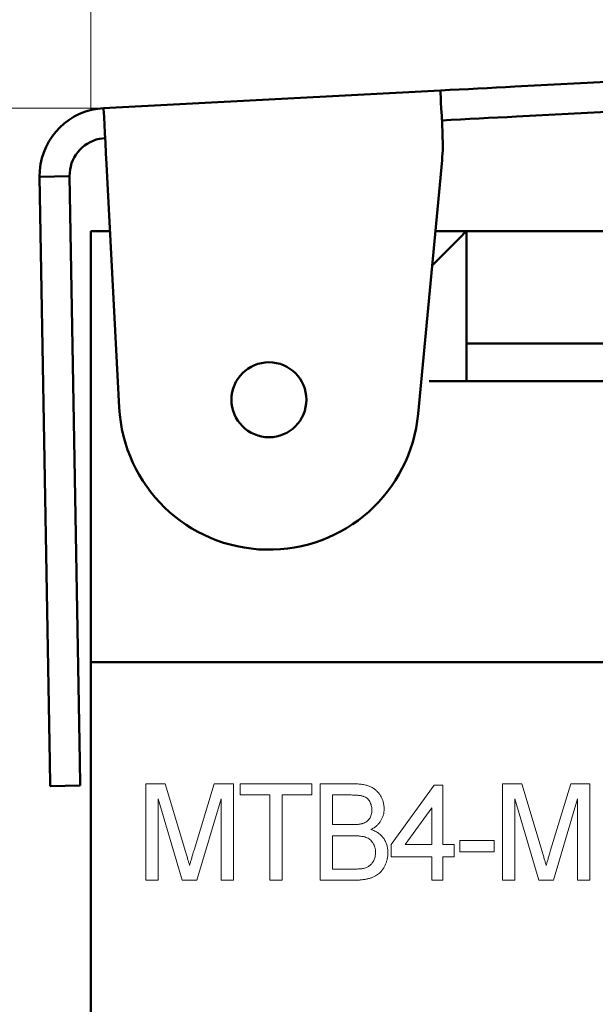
# Model space of a CAD drawing. Header units: millimetres. Extents: x 2171 to 2591, y 1134 to 1431.
# Tile 5 of 18: x 2282 to 2297, y 1341 to 1367. Entities that reach past the tile are written whole.
import ezdxf

# ---------------------------------------------------------------- set-up
doc = ezdxf.new("R2010")
doc.units = ezdxf.units.MM
doc.linetypes.add('ACAD_ISO12W100', pattern=[21, 12, -3, 0, -3, 0, -3])
for name, color, linetype, lineweight in [('main', 5, 'Continuous', 50), ('size', 7, 'Continuous', 20), ('text', 7, 'Continuous', 20)]:
    doc.layers.add(name, color=color, linetype=linetype, lineweight=lineweight)
doc.styles.add('GOST', font='GOST.shx', dxfattribs={"width": 0.8, "oblique": 15})
doc.dimstyles.new('GOST', dxfattribs={"dimscale": 0, "dimtxt": 3.5, "dimasz": 4, "dimexe": 1.25, "dimexo": 0, "dimtad": 1, "dimdec": 1, "dimrnd": 0.5, "dimtxsty": 'GOST', "dimcen": 5, "dimclrd": 256, "dimclre": 256, "dimclrt": 256, "dimadec": 1, "dimazin": 2, "dimtfac": 1, "dimtdec": 4, "dimtmove": 0, "dimatfit": 3, "dimfxl": 0, "dimtolj": 1, "dimtzin": 0, "dimlwd": -1, "dimlwe": -1, "dimarcsym": 0})

# ---------------------------------------------------------------- blocks, each defined once
blk = doc.blocks.new('*D226')
at = {"layer": 'Defpoints', "color": 0}
for p in [(2327.82, 1375.211), (2266.079, 1318.14), (2283.973, 1318.14)]:
    blk.add_point(p, dxfattribs=at)
at = {"layer": 'size', "ltscale": 5}
for p, q in [((2327.82, 1375.211), (2264.829, 1375.211)), ((2266.079, 1371.211), (2266.079, 1322.14)), ((2283.973, 1318.14), (2264.829, 1318.14))]:
    blk.add_line(p, q, dxfattribs=at)
at = {"layer": 'size'}
for points in [[(2266.746, 1371.211), (2265.412, 1371.211), (2266.079, 1375.211)], [(2265.412, 1322.14), (2266.746, 1322.14), (2266.079, 1318.14)]]:
    blk.add_solid(points, dxfattribs=at)
at = {"layer": 'size', "linetype": 'ByBlock', "insert": (2263.704, 1346.676), "char_height": 3.5, "attachment_point": 5, "rotation": 90, "style": 'GOST'}
blk.add_mtext('\\A1;57max', dxfattribs=at)
blk = doc.blocks.new('*D227')
at = {"layer": 'Defpoints', "color": 0}
for p in [(2327.82, 1389.184), (2327.82, 1375.211), (2283.973, 1364.67)]:
    blk.add_point(p, dxfattribs=at)
at = {"layer": 'size', "ltscale": 5}
for p, q in [((2283.973, 1364.67), (2283.973, 1390.434)), ((2327.82, 1375.211), (2327.82, 1390.434)), ((2287.973, 1389.184), (2323.82, 1389.184))]:
    blk.add_line(p, q, dxfattribs=at)
at = {"layer": 'size'}
for points in [[(2287.973, 1389.85), (2287.973, 1388.517), (2283.973, 1389.184)], [(2323.82, 1388.517), (2323.82, 1389.85), (2327.82, 1389.184)]]:
    blk.add_solid(points, dxfattribs=at)
at = {"layer": 'size', "linetype": 'ByBlock', "insert": (2305.897, 1391.559), "char_height": 3.5, "attachment_point": 5, "style": 'GOST'}
blk.add_mtext('\\A1;44', dxfattribs=at)
blk = doc.blocks.new('*D229')
at = {"layer": 'Defpoints', "color": 0}
for p in [(2284.31, 1364.72), (2274.079, 1318.14), (2283.973, 1318.14)]:
    blk.add_point(p, dxfattribs=at)
at = {"layer": 'size'}
for p, q in [((2284.31, 1364.72), (2272.829, 1364.72)), ((2274.079, 1360.72), (2274.079, 1322.14)), ((2283.973, 1318.14), (2272.829, 1318.14))]:
    blk.add_line(p, q, dxfattribs=at)
for points in [[(2274.746, 1360.72), (2273.412, 1360.72), (2274.079, 1364.72)], [(2273.412, 1322.14), (2274.746, 1322.14), (2274.079, 1318.14)]]:
    blk.add_solid(points, dxfattribs=at)
at = {"layer": 'size', "linetype": 'ByBlock', "insert": (2271.442, 1341.43), "char_height": 3.5, "attachment_point": 5, "rotation": 90, "style": 'GOST'}
blk.add_mtext('\\A1;46,5', dxfattribs=at)

msp = doc.modelspace()

# ---------------------------------------------------------------- linework, layer by layer
at = {"layer": 'main'}
for p, q in [((2295.286, 1365.295), (2321.268, 1366.657)), ((2295.328, 1364.496), (2321.31, 1365.858)), ((2284.31, 1364.72), (2293.297, 1365.191)), ((2284.15, 1364.704), (2284.31, 1364.72)), ((2293.363, 1363.692), (2293.357, 1364.058)), ((2284.352, 1363.921), (2284.199, 1363.901)), ((2293.342, 1363.328), (2292.705, 1356.565)), ((2284.728, 1356.731), (2284.388, 1363.222)), ((2283.404, 1362.905), (2282.604, 1362.891)), ((2282.877, 1347.283), (2282.604, 1362.891)), ((2283.677, 1347.297), (2283.404, 1362.905)), ((2283.973, 1361.44), (2284.482, 1361.44)), ((2283.973, 1360.44), (2283.973, 1361.44)), ((2293.164, 1361.44), (2293.996, 1361.44)), ((2293.996, 1357.44), (2293.996, 1361.44)), ((2293.996, 1361.44), (2304.95, 1361.44)), ((2283.973, 1349.94), (2283.973, 1360.44)), ((2293.996, 1358.44), (2304.95, 1358.44)), ((2298.58, 1357.44), (2292.996, 1357.44)), ((2338.473, 1349.94), (2283.973, 1349.94)), ((2283.973, 1348.94), (2283.973, 1349.94)), ((2283.973, 1328.94), (2283.973, 1348.94)), ((2283.688, 1346.645), (2282.888, 1346.632))]:
    msp.add_line(p, q, dxfattribs=at)
at = {"layer": 'main', "flags": 128}
for points in [[(2293.297, 1365.191), (2293.547, 1365.204), (2293.796, 1365.217), (2294.045, 1365.23), (2294.294, 1365.243), (2294.542, 1365.256), (2294.791, 1365.269), (2295.038, 1365.282), (2295.286, 1365.295)], [(2293.297, 1365.191), (2293.298, 1365.17), (2293.302, 1365.109), (2293.307, 1365.01), (2293.314, 1364.874), (2293.323, 1364.706), (2293.333, 1364.511), (2293.344, 1364.293), (2293.357, 1364.058)], [(2284.388, 1363.222), (2284.373, 1363.514), (2284.358, 1363.795), (2284.345, 1364.054), (2284.333, 1364.281), (2284.323, 1364.467), (2284.316, 1364.606), (2284.311, 1364.691), (2284.31, 1364.72)], [(2295.328, 1364.496), (2295.08, 1364.483), (2294.833, 1364.47), (2294.584, 1364.457), (2294.336, 1364.444), (2294.087, 1364.431), (2293.838, 1364.418), (2293.589, 1364.405), (2293.339, 1364.392)], [(2293.996, 1361.44), (2293.981, 1361.425), (2293.936, 1361.38), (2293.862, 1361.306), (2293.762, 1361.206), (2293.639, 1361.083), (2293.496, 1360.94), (2293.338, 1360.782), (2293.17, 1360.614), (2293.078, 1360.521)], [(2282.877, 1347.283), (2282.879, 1347.154), (2282.881, 1347.03), (2282.883, 1346.918), (2282.885, 1346.82), (2282.886, 1346.74), (2282.887, 1346.68), (2282.888, 1346.644), (2282.888, 1346.632)], [(2283.677, 1347.297), (2283.679, 1347.168), (2283.681, 1347.044), (2283.683, 1346.932), (2283.685, 1346.834), (2283.686, 1346.754), (2283.687, 1346.694), (2283.688, 1346.658), (2283.688, 1346.645)]]:
    msp.add_lwpolyline(points, dxfattribs=at)
at = {"layer": 'main'}
msp.add_circle((2288.723, 1356.94), 1, dxfattribs=at)
for centre, radius, start, end in [((2284.404, 1362.922), 1.8, 98.112, 181), ((2284.404, 1362.922), 1, 101.8073, 181), ((2288.364, 1363.797), 5, 354.6254, 358.8015), ((2288.723, 1356.94), 4, 183, 354.6254)]:
    msp.add_arc(centre, radius, start, end, dxfattribs=at)
at = {"layer": 'text'}
for p, q in [((2285.437, 1344.124), (2285.437, 1346.692)), ((2285.437, 1346.692), (2285.957, 1346.692)), ((2285.957, 1346.692), (2286.497, 1344.89)), ((2286.724, 1344.921), (2287.259, 1346.692)), ((2287.259, 1346.692), (2287.775, 1346.692)), ((2287.775, 1346.692), (2287.775, 1344.124)), ((2287.959, 1346.396), (2287.959, 1346.692)), ((2287.959, 1346.692), (2289.869, 1346.692)), ((2289.869, 1346.692), (2289.869, 1346.396)), ((2290.086, 1344.124), (2290.086, 1346.692)), ((2290.086, 1346.692), (2290.995, 1346.692)), ((2291.983, 1345.079), (2293.135, 1346.659)), ((2293.135, 1346.659), (2293.366, 1346.659)), ((2293.366, 1346.659), (2293.366, 1345.079)), ((2294.953, 1344.124), (2294.953, 1346.692)), ((2294.953, 1346.692), (2295.473, 1346.692)), ((2295.473, 1346.692), (2296.012, 1344.89)), ((2296.24, 1344.921), (2296.775, 1346.692)), ((2296.775, 1346.692), (2297.29, 1346.692)), ((2297.29, 1346.692), (2297.29, 1344.124)), ((2286.406, 1344.124), (2285.766, 1346.297)), ((2285.766, 1346.297), (2285.766, 1344.124)), ((2287.445, 1346.297), (2286.801, 1344.124)), ((2287.445, 1344.124), (2287.445, 1346.297)), ((2288.749, 1346.396), (2287.959, 1346.396)), ((2288.749, 1344.124), (2288.749, 1346.396)), ((2289.869, 1346.396), (2289.078, 1346.396)), ((2289.078, 1346.396), (2289.078, 1344.124)), ((2290.89, 1346.396), (2290.415, 1346.396)), ((2290.415, 1346.396), (2290.415, 1345.606)), ((2295.922, 1344.124), (2295.282, 1346.297)), ((2295.282, 1346.297), (2295.282, 1344.124)), ((2296.961, 1346.297), (2296.317, 1344.124)), ((2296.961, 1344.124), (2296.961, 1346.297)), ((2293.069, 1346.055), (2292.357, 1345.079)), ((2293.069, 1345.079), (2293.069, 1346.055)), ((2290.415, 1345.606), (2290.928, 1345.606)), ((2290.964, 1345.309), (2290.415, 1345.309)), ((2290.415, 1345.309), (2290.415, 1344.42)), ((2293.813, 1344.881), (2293.813, 1345.178)), ((2293.813, 1345.178), (2294.735, 1345.178)), ((2294.735, 1345.178), (2294.735, 1344.881)), ((2291.983, 1344.75), (2291.983, 1345.079)), ((2292.357, 1345.079), (2293.069, 1345.079)), ((2293.366, 1345.079), (2293.662, 1345.079)), ((2293.662, 1345.079), (2293.662, 1344.75)), ((2294.735, 1344.881), (2293.813, 1344.881)), ((2293.069, 1344.75), (2291.983, 1344.75)), ((2293.069, 1344.124), (2293.069, 1344.75)), ((2293.662, 1344.75), (2293.366, 1344.75)), ((2293.366, 1344.75), (2293.366, 1344.124)), ((2290.415, 1344.42), (2291.006, 1344.42)), ((2285.766, 1344.124), (2285.437, 1344.124)), ((2286.801, 1344.124), (2286.406, 1344.124)), ((2287.775, 1344.124), (2287.445, 1344.124)), ((2289.078, 1344.124), (2288.749, 1344.124)), ((2291, 1344.124), (2290.086, 1344.124)), ((2293.366, 1344.124), (2293.069, 1344.124)), ((2295.282, 1344.124), (2294.953, 1344.124)), ((2296.317, 1344.124), (2295.922, 1344.124)), ((2297.29, 1344.124), (2296.961, 1344.124))]:
    msp.add_line(p, q, dxfattribs=at)
for points, knots in [([(2290.995, 1346.692), (2291.018, 1346.692), (2291.062, 1346.692), (2291.126, 1346.688), (2291.187, 1346.681), (2291.244, 1346.674), (2291.298, 1346.662), (2291.349, 1346.648), (2291.396, 1346.632), (2291.454, 1346.608), (2291.521, 1346.571), (2291.591, 1346.514), (2291.654, 1346.448), (2291.705, 1346.371), (2291.746, 1346.289), (2291.776, 1346.203), (2291.794, 1346.115), (2291.797, 1346.056), (2291.798, 1346.027)], [0, 0, 0, 0, 0.057153, 0.111794, 0.163536, 0.21289, 0.259689, 0.304033, 0.345971, 0.38624, 0.463779, 0.539539, 0.61578, 0.694666, 0.773288, 0.849584, 0.924785, 1, 1, 1, 1]), ([(2291.469, 1345.995), (2291.468, 1346.016), (2291.467, 1346.057), (2291.457, 1346.117), (2291.438, 1346.172), (2291.414, 1346.224), (2291.383, 1346.27), (2291.345, 1346.309), (2291.3, 1346.339), (2291.258, 1346.357), (2291.22, 1346.369), (2291.187, 1346.376), (2291.149, 1346.382), (2291.106, 1346.387), (2291.059, 1346.391), (2291.007, 1346.394), (2290.95, 1346.396), (2290.91, 1346.396), (2290.89, 1346.396)], [0, 0, 0, 0, 0.077453, 0.150837, 0.221613, 0.291349, 0.359183, 0.424532, 0.488707, 0.555413, 0.592206, 0.633393, 0.680523, 0.733081, 0.791138, 0.855375, 0.924555, 1, 1, 1, 1]), ([(2291.228, 1345.636), (2291.247, 1345.643), (2291.283, 1345.657), (2291.333, 1345.686), (2291.375, 1345.723), (2291.41, 1345.766), (2291.437, 1345.815), (2291.456, 1345.87), (2291.467, 1345.93), (2291.468, 1345.973), (2291.469, 1345.995)], [0, 0, 0, 0, 0.129655, 0.251855, 0.36994, 0.486045, 0.604535, 0.728373, 0.858603, 1, 1, 1, 1]), ([(2291.798, 1346.027), (2291.797, 1345.999), (2291.795, 1345.944), (2291.779, 1345.864), (2291.75, 1345.786), (2291.712, 1345.71), (2291.663, 1345.64), (2291.602, 1345.576), (2291.529, 1345.52), (2291.474, 1345.49), (2291.446, 1345.474)], [0, 0, 0, 0, 0.119474, 0.237228, 0.356693, 0.478628, 0.60264, 0.728564, 0.86074, 1, 1, 1, 1]), ([(2290.928, 1345.606), (2290.945, 1345.606), (2290.977, 1345.606), (2291.024, 1345.608), (2291.067, 1345.609), (2291.106, 1345.613), (2291.142, 1345.617), (2291.174, 1345.622), (2291.202, 1345.628), (2291.219, 1345.634), (2291.228, 1345.636)], [0, 0, 0, 0, 0.166945, 0.322042, 0.463591, 0.595297, 0.713621, 0.820599, 0.914828, 1, 1, 1, 1]), ([(2291.446, 1345.474), (2291.464, 1345.468), (2291.499, 1345.456), (2291.548, 1345.435), (2291.595, 1345.411), (2291.638, 1345.384), (2291.679, 1345.353), (2291.716, 1345.32), (2291.75, 1345.283), (2291.781, 1345.244), (2291.808, 1345.202), (2291.832, 1345.159), (2291.852, 1345.114), (2291.869, 1345.066), (2291.881, 1345.017), (2291.891, 1344.966), (2291.896, 1344.914), (2291.897, 1344.878), (2291.897, 1344.86)], [0, 0, 0, 0, 0.067791, 0.133791, 0.197424, 0.259673, 0.320967, 0.381759, 0.442513, 0.503199, 0.563865, 0.623887, 0.684213, 0.744668, 0.806841, 0.869287, 0.93352, 1, 1, 1, 1]), ([(2291.568, 1344.865), (2291.567, 1344.888), (2291.566, 1344.934), (2291.552, 1345), (2291.531, 1345.061), (2291.501, 1345.116), (2291.464, 1345.166), (2291.42, 1345.208), (2291.368, 1345.242), (2291.309, 1345.269), (2291.241, 1345.287), (2291.16, 1345.3), (2291.067, 1345.308), (2291, 1345.309), (2290.964, 1345.309)], [0, 0, 0, 0, 0.08149, 0.158913, 0.23307, 0.306397, 0.378176, 0.448842, 0.519183, 0.592004, 0.672852, 0.766861, 0.876146, 1, 1, 1, 1]), ([(2286.497, 1344.89), (2286.503, 1344.87), (2286.514, 1344.83), (2286.531, 1344.773), (2286.546, 1344.72), (2286.561, 1344.671), (2286.574, 1344.626), (2286.586, 1344.585), (2286.596, 1344.548), (2286.603, 1344.524), (2286.606, 1344.513)], [0, 0, 0, 0, 0.162557, 0.314317, 0.454909, 0.584703, 0.704592, 0.813681, 0.911611, 1, 1, 1, 1]), ([(2286.606, 1344.513), (2286.609, 1344.525), (2286.616, 1344.551), (2286.627, 1344.592), (2286.64, 1344.637), (2286.655, 1344.686), (2286.67, 1344.739), (2286.687, 1344.796), (2286.705, 1344.857), (2286.718, 1344.899), (2286.724, 1344.921)], [0, 0, 0, 0, 0.089304, 0.189754, 0.299346, 0.419253, 0.549135, 0.689334, 0.839508, 1, 1, 1, 1]), ([(2296.012, 1344.89), (2296.018, 1344.87), (2296.03, 1344.83), (2296.047, 1344.773), (2296.062, 1344.72), (2296.077, 1344.671), (2296.09, 1344.626), (2296.102, 1344.585), (2296.112, 1344.548), (2296.118, 1344.524), (2296.122, 1344.513)], [0, 0, 0, 0, 0.162557, 0.314317, 0.454909, 0.584703, 0.704592, 0.813681, 0.911611, 1, 1, 1, 1]), ([(2296.122, 1344.513), (2296.125, 1344.525), (2296.132, 1344.551), (2296.143, 1344.592), (2296.156, 1344.637), (2296.171, 1344.686), (2296.186, 1344.739), (2296.203, 1344.796), (2296.221, 1344.857), (2296.234, 1344.899), (2296.24, 1344.921)], [0, 0, 0, 0, 0.089304, 0.189754, 0.299346, 0.419253, 0.549135, 0.689334, 0.839508, 1, 1, 1, 1]), ([(2291.897, 1344.86), (2291.896, 1344.831), (2291.894, 1344.773), (2291.881, 1344.688), (2291.859, 1344.606), (2291.827, 1344.528), (2291.79, 1344.457), (2291.748, 1344.393), (2291.702, 1344.337), (2291.65, 1344.291), (2291.594, 1344.251), (2291.531, 1344.218), (2291.462, 1344.188), (2291.385, 1344.165), (2291.302, 1344.146), (2291.209, 1344.134), (2291.108, 1344.125), (2291.037, 1344.124), (2291, 1344.124)], [0, 0, 0, 0, 0.06625, 0.131254, 0.194978, 0.258716, 0.320161, 0.377474, 0.431886, 0.483404, 0.534797, 0.58825, 0.644919, 0.704861, 0.769443, 0.839779, 0.916697, 1, 1, 1, 1]), ([(2291.22, 1344.433), (2291.237, 1344.436), (2291.271, 1344.444), (2291.319, 1344.46), (2291.362, 1344.479), (2291.401, 1344.502), (2291.437, 1344.53), (2291.468, 1344.564), (2291.497, 1344.603), (2291.522, 1344.647), (2291.543, 1344.696), (2291.557, 1344.749), (2291.566, 1344.806), (2291.567, 1344.845), (2291.568, 1344.865)], [0, 0, 0, 0, 0.087626, 0.169571, 0.247048, 0.320874, 0.393647, 0.468888, 0.547392, 0.630939, 0.718724, 0.808005, 0.901956, 1, 1, 1, 1]), ([(2291.006, 1344.42), (2291.029, 1344.421), (2291.073, 1344.421), (2291.132, 1344.423), (2291.18, 1344.427), (2291.208, 1344.431), (2291.22, 1344.433)], [0, 0, 0, 0, 0.3284711, 0.6043323, 0.8281086, 1, 1, 1, 1])]:
    msp.add_open_spline(points, degree=3, knots=knots, dxfattribs=at)

# ---------------------------------------------------------------- dimensions: what is measured, and where the dimension line sits
at = {"layer": 'size', "linetype": 'ByBlock', "ltscale": 5}
dim = msp.add_linear_dim(base=(2327.82, 1389.184), p1=(2283.973, 1364.67), p2=(2327.82, 1375.211), dimstyle='GOST', override={"dimscale": 1, "dimlfac": 1, "dimtxsty": 'GOST', "dimsah": 1, "dimtolj": 1}, dxfattribs=at)
dim.commit()
dim.dimension.update_dxf_attribs({"geometry": '*D227', "text_midpoint": (2305.897, 1391.559)})
at = {"layer": 'size', "linetype": 'ACAD_ISO12W100', "ltscale": 5}
dim = msp.add_linear_dim(base=(2266.079, 1318.14), p1=(2327.82, 1375.211), p2=(2283.973, 1318.14), angle=90, text='<>max', dimstyle='GOST', override={"dimscale": 1, "dimlfac": 1, "dimtxsty": 'GOST', "dimsah": 1, "dimtolj": 1}, dxfattribs=at)
dim.commit()
dim.dimension.update_dxf_attribs({"geometry": '*D226', "text_midpoint": (2263.704, 1346.676)})
at = {"layer": 'size'}
dim = msp.add_linear_dim(base=(2274.079, 1318.14), p1=(2284.31, 1364.72), p2=(2283.973, 1318.14), angle=90, dimstyle='GOST', override={"dimscale": 1, "dimasz": 4, "dimlfac": 1, "dimtxsty": 'GOST', "dimsah": 1, "dimtolj": 1}, dxfattribs=at)
dim.commit()
dim.dimension.update_dxf_attribs({"geometry": '*D229', "text_midpoint": (2271.442, 1341.43)})

doc.saveas('drawing.dxf')
